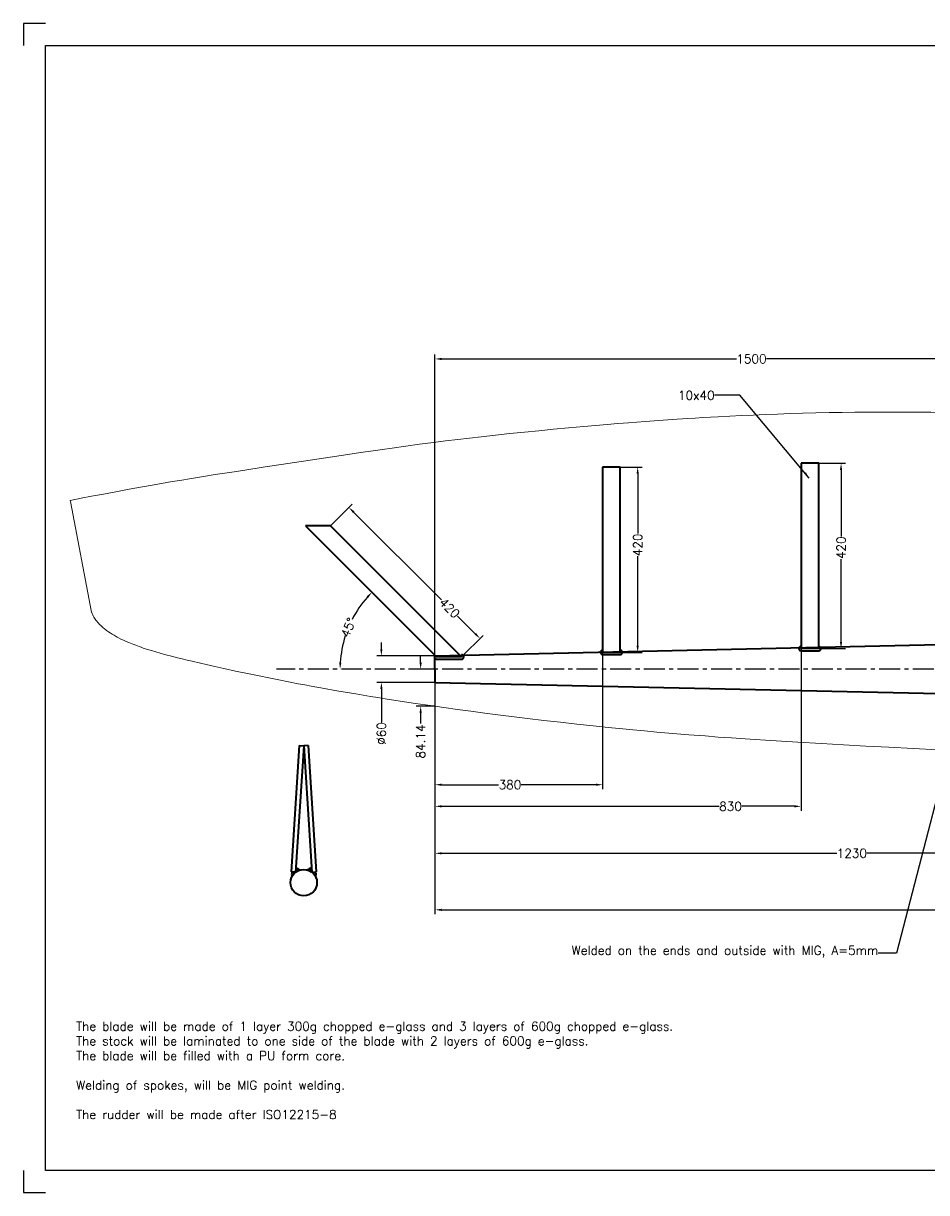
# Model space of a CAD drawing. Extents: x -3705 to 390, y -788 to 1862.
# Tile 1 of 5: x -3705 to -1658, y -788 to 1862. Entities that reach past the tile are written whole.
import ezdxf

# ---------------------------------------------------------------- set-up
doc = ezdxf.new("R2010")
doc.units = 0
doc.header["$LTSCALE"] = 1.5
doc.header["$PDMODE"] = 2
doc.header["$PDSIZE"] = 5
doc.linetypes.add('CENTER', pattern=[50.8, 31.75, -6.35, 6.35, -6.35])
doc.layers.get('DEFPOINTS').update_dxf_attribs({"linetype": 'CONTINUOUS'})
for name, color, linetype, lineweight in [('Blade', 1, 'CONTINUOUS', 15), ('DIMS', 7, 'CONTINUOUS', 15), ('STOCK', 5, 'CONTINUOUS', 35)]:
    doc.layers.add(name, color=color, linetype=linetype, lineweight=lineweight)
doc.layers.add('CENTER', color=9, linetype='CENTER')
doc.layers.add('RAMME', color=7, linetype='CONTINUOUS')
doc.styles.add('ROMANS', font='romans')
doc.dimstyles.new('Text 20', dxfattribs={"dimtxt": 20, "dimasz": 15, "dimexe": 10, "dimexo": 0, "dimgap": 0, "dimtad": 0, "dimdsep": 46, "dimtxsty": 'ROMANS', "dimcen": 10, "dimazin": 2, "dimtfac": 0.65, "dimtofl": 0, "dimtmove": 0, "dimatfit": 0, "dimfxl": 1, "dimtolj": 1, "dimarcsym": 0})

# ---------------------------------------------------------------- blocks, each defined once
blk = doc.blocks.new('*D9')
at = {"layer": 'DEFPOINTS', "color": 0}
for p in [(-2772, 368.5), (188, 139.7), (188, -147.1)]:
    blk.add_point(p, dxfattribs=at)
at = {"layer": 'DIMS', "color": 0, "lineweight": -2}
for p, q in [((-2772, 368.5), (-2772, -157.1)), ((188, 139.7), (188, -157.1)), ((-2757, -147.1), (-1230.7, -147.1)), ((173, -147.1), (-1160.3, -147.1))]:
    blk.add_line(p, q, dxfattribs=at)
at = {"layer": 'DIMS', "color": 0}
for points in [[(-2757, -144.6), (-2757, -149.6), (-2772, -147.1)], [(173, -144.6), (173, -149.6), (188, -147.1)]]:
    blk.add_solid(points, dxfattribs=at)
at = {"layer": 'DIMS', "color": 0, "insert": (-1195.5, -147.1), "char_height": 20, "attachment_point": 5, "style": 'ROMANS'}
blk.add_mtext('\\A1;2960', dxfattribs=at)
blk = doc.blocks.new('*D19')
at = {"layer": 'DEFPOINTS', "color": 0}
for p in [(-3008.9, 722.9), (-2669.9, 467.9), (-2711.9, 426)]:
    blk.add_point(p, dxfattribs=at)
at = {"layer": 'DIMS', "color": 0, "lineweight": -2}
for p, q in [((-3008.9, 722.9), (-2959.8, 772)), ((-2956.3, 754.3), (-2757.2, 555.2)), ((-2680.5, 478.5), (-2720.8, 518.8)), ((-2711.9, 426), (-2662.9, 475))]:
    blk.add_line(p, q, dxfattribs=at)
at = {"layer": 'DIMS', "color": 0}
for points in [[(-2954.5, 756.1), (-2958.1, 752.5), (-2966.9, 764.9)], [(-2678.8, 480.3), (-2682.3, 476.8), (-2669.9, 467.9)]]:
    blk.add_solid(points, dxfattribs=at)
at = {"layer": 'DIMS', "color": 0, "insert": (-2739, 537), "char_height": 20, "attachment_point": 5, "rotation": 315, "style": 'ROMANS'}
blk.add_mtext('\\A1;420', dxfattribs=at)
blk = doc.blocks.new('*D20')
at = {"layer": 'DEFPOINTS', "color": 0}
for p in [(-2352, 856.5), (-2352, 436.5), (-2312.5, 436.5)]:
    blk.add_point(p, dxfattribs=at)
at = {"layer": 'DIMS', "color": 0, "lineweight": -2}
for p, q in [((-2352, 856.5), (-2302.5, 856.5)), ((-2312.5, 841.5), (-2312.5, 705.7)), ((-2312.5, 451.5), (-2312.5, 654.3)), ((-2352, 436.5), (-2302.5, 436.5))]:
    blk.add_line(p, q, dxfattribs=at)
at = {"layer": 'DIMS', "color": 0}
for points in [[(-2315, 841.5), (-2310, 841.5), (-2312.5, 856.5)], [(-2315, 451.5), (-2310, 451.5), (-2312.5, 436.5)]]:
    blk.add_solid(points, dxfattribs=at)
at = {"layer": 'DIMS', "color": 0, "insert": (-2312.5, 680), "char_height": 20, "attachment_point": 5, "rotation": 90, "style": 'ROMANS'}
blk.add_mtext('\\A1;420', dxfattribs=at)
blk = doc.blocks.new('*D21')
at = {"layer": 'DEFPOINTS', "color": 0}
for p in [(-1902, 865), (-1902, 445), (-1851.5, 445)]:
    blk.add_point(p, dxfattribs=at)
at = {"layer": 'DIMS', "color": 0, "lineweight": -2}
for p, q in [((-1902, 865), (-1841.5, 865)), ((-1851.5, 850), (-1851.5, 699.2)), ((-1851.5, 460), (-1851.5, 647.8)), ((-1902, 445), (-1841.5, 445))]:
    blk.add_line(p, q, dxfattribs=at)
at = {"layer": 'DIMS', "color": 0}
for points in [[(-1854, 850), (-1849, 850), (-1851.5, 865)], [(-1854, 460), (-1849, 460), (-1851.5, 445)]]:
    blk.add_solid(points, dxfattribs=at)
at = {"layer": 'DIMS', "color": 0, "insert": (-1851.5, 673.5), "char_height": 20, "attachment_point": 5, "rotation": 90, "style": 'ROMANS'}
blk.add_mtext('\\A1;420', dxfattribs=at)
blk = doc.blocks.new('*D23')
at = {"layer": 'DEFPOINTS', "color": 0}
for p in [(-3065.4, 722.9), (-2954.1, 521.6), (-2768.5, 426), (-3131, 398.5), (340, 398.5)]:
    blk.add_point(p, dxfattribs=at)
at = {"layer": 'DIMS', "color": 0, "lineweight": -2}
for start, end in [(138.4928, 152.8386), (162.1614, 176.5072)]:
    blk.add_arc((-2741, 398.5), 246.1, start, end, dxfattribs=at)
at = {"layer": 'DIMS', "color": 0}
for points in [[(-2927.1, 563.3), (-2923.5, 559.9), (-2915, 572.5)], [(-2984.1, 413.4), (-2989.1, 413.6), (-2987.1, 398.5)]]:
    blk.add_solid(points, dxfattribs=at)
at = {"layer": 'DIMS', "color": 0, "insert": (-2968.4, 492.7), "char_height": 20, "attachment_point": 5, "rotation": 67.5, "style": 'ROMANS'}
blk.add_mtext('\\A1;45°', dxfattribs=at)
blk = doc.blocks.new('*D24')
at = {"layer": 'DEFPOINTS', "color": 0}
for p in [(-2392, 436.5), (-2772, 368.5), (-2392, 136.5)]:
    blk.add_point(p, dxfattribs=at)
at = {"layer": 'DIMS', "color": 0, "lineweight": -2}
for p, q in [((-2392, 436.5), (-2392, 126.5)), ((-2772, 368.5), (-2772, 126.5)), ((-2757, 136.5), (-2627.7, 136.5)), ((-2407, 136.5), (-2576.3, 136.5))]:
    blk.add_line(p, q, dxfattribs=at)
at = {"layer": 'DIMS', "color": 0}
for points in [[(-2757, 139), (-2757, 134), (-2772, 136.5)], [(-2407, 139), (-2407, 134), (-2392, 136.5)]]:
    blk.add_solid(points, dxfattribs=at)
at = {"layer": 'DIMS', "color": 0, "insert": (-2602, 136.5), "char_height": 20, "attachment_point": 5, "style": 'ROMANS'}
blk.add_mtext('\\A1;380', dxfattribs=at)
blk = doc.blocks.new('*D25')
at = {"layer": 'DEFPOINTS', "color": 0}
for p in [(-1942, 445), (-2772, 368.5), (-1942, 87.5)]:
    blk.add_point(p, dxfattribs=at)
at = {"layer": 'DIMS', "color": 0, "lineweight": -2}
for p, q in [((-1942, 445), (-1942, 77.5)), ((-2772, 368.5), (-2772, 77.5)), ((-2757, 87.5), (-2127.7, 87.5)), ((-1957, 87.5), (-2076.3, 87.5))]:
    blk.add_line(p, q, dxfattribs=at)
at = {"layer": 'DIMS', "color": 0}
for points in [[(-2757, 90), (-2757, 85), (-2772, 87.5)], [(-1957, 90), (-1957, 85), (-1942, 87.5)]]:
    blk.add_solid(points, dxfattribs=at)
at = {"layer": 'DIMS', "color": 0, "insert": (-2102, 87.5), "char_height": 20, "attachment_point": 5, "style": 'ROMANS'}
blk.add_mtext('\\A1;830', dxfattribs=at)
blk = doc.blocks.new('*D26')
at = {"layer": 'DEFPOINTS', "color": 0}
for p in [(-1542, 451), (-2772, 368.5), (-1542, -19)]:
    blk.add_point(p, dxfattribs=at)
at = {"layer": 'DIMS', "color": 0, "lineweight": -2}
for p, q in [((-1542, 451), (-1542, -29)), ((-2772, 368.5), (-2772, -29)), ((-2757, -19), (-1860.8, -19)), ((-1557, -19), (-1793.2, -19))]:
    blk.add_line(p, q, dxfattribs=at)
at = {"layer": 'DIMS', "color": 0}
for points in [[(-2757, -16.5), (-2757, -21.5), (-2772, -19)], [(-1557, -16.5), (-1557, -21.5), (-1542, -19)]]:
    blk.add_solid(points, dxfattribs=at)
at = {"layer": 'DIMS', "color": 0, "insert": (-1827, -19), "char_height": 20, "attachment_point": 5, "style": 'ROMANS'}
blk.add_mtext('\\A1;1230', dxfattribs=at)
blk = doc.blocks.new('*D31')
at = {"layer": 'DEFPOINTS', "color": 0}
for p in [(-2772, 1101.5), (-2772, 398.5), (-1272, 398.5)]:
    blk.add_point(p, dxfattribs=at)
at = {"layer": 'DIMS', "color": 0, "lineweight": -2}
for p, q in [((-2772, 398.5), (-2772, 1111.5)), ((-2757, 1101.5), (-2088.3, 1101.5)), ((-1287, 1101.5), (-2020.7, 1101.5)), ((-1272, 398.5), (-1272, 1111.5))]:
    blk.add_line(p, q, dxfattribs=at)
at = {"layer": 'DIMS', "color": 0}
for points in [[(-2757, 1104), (-2757, 1099), (-2772, 1101.5)], [(-1287, 1104), (-1287, 1099), (-1272, 1101.5)]]:
    blk.add_solid(points, dxfattribs=at)
at = {"layer": 'DIMS', "color": 0, "insert": (-2054.5, 1101.5), "char_height": 20, "attachment_point": 5, "style": 'ROMANS'}
blk.add_mtext('\\A1;1500', dxfattribs=at)
blk = doc.blocks.new('HA545-blade')
at = {"layer": 'Blade'}
for p, q in [((0, 62), (0.1, 568.8)), ((-2326.5, 380), (-2278.3, 128.7)), ((0, 62), (0, -62)), ((0, -194.9), (0, -62))]:
    blk.add_line(p, q, dxfattribs=at)
for points in [[(0.1, 570.3), (-47.4, 572.4), (-71.1, 573.4), (-94.7, 574.4), (-129.9, 575.7), (-164.9, 577), (-199.8, 578.1), (-234.4, 579.2), (-272.6, 580.1), (-310.4, 581), (-329.2, 581.3), (-347.9, 581.6), (-375.7, 582), (-403.4, 582.3), (-430.7, 582.5), (-457.8, 582.6), (-488.2, 582.6), (-518.2, 582.5), (-547.9, 582.2), (-577.3, 581.8), (-606.4, 581.3), (-636.7, 580.6), (-666.6, 579.9), (-695.1, 579), (-723.4, 578.1), (-751.4, 577), (-778.5, 575.9), (-805.3, 574.7), (-831.9, 573.4), (-858.3, 572), (-875.7, 571.1), (-893, 570.1), (-910.4, 569), (-927.7, 567.9), (-962.1, 565.6), (-992.9, 563.5), (-1023.6, 561.2), (-1061.4, 558.3), (-1085.5, 556.3), (-1109.7, 554.3), (-1136.2, 552.1), (-1162.6, 549.8), (-1197, 546.7), (-1231.2, 543.6), (-1264.4, 540.4), (-1297.4, 537.2), (-1330.3, 533.8), (-1363, 530.3), (-1395.5, 526.7), (-1422, 523.7), (-1448.4, 520.6), (-1476, 517.2), (-1503.4, 513.8), (-1534.9, 509.6), (-1566.2, 505.4), (-1597.1, 501.1), (-1618.8, 498), (-1640.3, 494.9), (-1669, 490.6), (-1697.5, 486.4), (-1752.3, 478.1), (-1848.7, 463.6), (-1884.9, 458.1), (-1935.2, 450.5), (-1960.4, 446.7), (-1998.4, 440.8), (-2024.9, 436.6), (-2051.6, 432.2), (-2078.5, 427.8), (-2095.4, 424.9), (-2119.9, 420.7), (-2141.3, 416.9), (-2162.6, 413.1), (-2193.4, 407.6), (-2223.3, 402), (-2251.7, 396.7), (-2278.5, 391.6), (-2301.9, 387.1), (-2326.9, 382.1)], [(-2.1, -196.9), (-42.8, -195.4), (-83.3, -193.9), (-137, -191.9), (-190.2, -189.8), (-242.9, -187.7), (-301.5, -185.2), (-359.2, -182.6), (-415.9, -179.9), (-471.5, -177.2), (-523.3, -174.5), (-574, -171.7), (-623.5, -168.9), (-677.7, -165.7), (-714.5, -163.5), (-750.6, -161.2), (-774, -159.7), (-797.1, -158.1), (-827.6, -156), (-857.8, -153.9), (-887.6, -151.6), (-924.2, -148.8), (-960.5, -145.8), (-978.6, -144.3), (-996.7, -142.7), (-1025.2, -140.1), (-1051.6, -137.6), (-1073.8, -135.4), (-1107.5, -132.1), (-1141.4, -128.6), (-1178.6, -124.6), (-1215.8, -120.4), (-1253, -116.1), (-1290, -111.7), (-1320.7, -108), (-1351.3, -104.2), (-1381.7, -100.3), (-1418.4, -95.4), (-1449.1, -91.3), (-1479.6, -87), (-1509.8, -82.7), (-1544.4, -77.7), (-1578.7, -72.5), (-1612.6, -67.3), (-1629.5, -64.6), (-1646.4, -61.8), (-1662.9, -59.1), (-1679.3, -56.4), (-1703.2, -52.4), (-1726.9, -48.3), (-1750.6, -44.1), (-1780.4, -38.7), (-1795.2, -35.9), (-1810, -33.1), (-1832.1, -28.9), (-1854.3, -24.6), (-1876.4, -20.1), (-1898.6, -15.6), (-1925.2, -10), (-1951.9, -4.3), (-1978.9, 1.6), (-1998.8, 6), (-2018.8, 10.5), (-2031.4, 13.4), (-2050.1, 17.7), (-2061.4, 20.4), (-2072.7, 23.1), (-2084, 25.8), (-2092.1, 27.8), (-2100.2, 29.9), (-2106.8, 31.7), (-2113.4, 33.4), (-2123.2, 36.1), (-2132.8, 38.9), (-2142.4, 41.8), (-2151.9, 44.7), (-2161.2, 47.8), (-2165.9, 49.4), (-2170.5, 51), (-2178.4, 54), (-2182.5, 55.5), (-2186.6, 57.1), (-2190.3, 58.6), (-2194, 60.1), (-2200, 62.7), (-2206, 65.4), (-2211.8, 68.2), (-2217.5, 71.1), (-2220.2, 72.6), (-2223, 74.1), (-2227.5, 76.6), (-2231.9, 79.2), (-2236.1, 81.9), (-2240.3, 84.7), (-2244.3, 87.6), (-2246.2, 89), (-2248.1, 90.5), (-2250, 92), (-2251.8, 93.5), (-2253.6, 95), (-2255.3, 96.6), (-2257.8, 98.9), (-2260.3, 101.3), (-2262.6, 103.8), (-2264.8, 106.3), (-2266, 107.8), (-2267.2, 109.3), (-2268.7, 111.3), (-2270.1, 113.3), (-2271.5, 115.4), (-2273.1, 117.9), (-2274.5, 120.4), (-2275.8, 123.1), (-2277.1, 125.7), (-2278.2, 128.4)]]:
    blk.add_lwpolyline(points, dxfattribs=at)
for centre, radius, start, end in [((-44.7, 568.9), 44.8, 359.983, 1.8524), ((-2224.5, 399.6), 103.9, 189.6672, 190.88), ((-2276.3, 129.1), 2, 190.8735, 201.0849), ((-2273.4, 129.9), 1, 190.8746, 201.3266), ((-2, -194.9), 2, 268.0004, 359.9886)]:
    blk.add_arc(centre, radius, start, end, dxfattribs=at)
blk = doc.blocks.new('*D36')
at = {"layer": 'DEFPOINTS', "color": 0}
for p in [(-2772, 428.5), (-2893.5, 368.5), (-2772, 368.5)]:
    blk.add_point(p, dxfattribs=at)
at = {"layer": 'DIMS', "color": 0, "lineweight": -2}
for p, q in [((-2893.5, 443.5), (-2893.5, 458.5)), ((-2772, 428.5), (-2903.5, 428.5)), ((-2772, 368.5), (-2903.5, 368.5)), ((-2893.5, 353.5), (-2893.5, 277.7))]:
    blk.add_line(p, q, dxfattribs=at)
at = {"layer": 'DIMS', "color": 0}
for points in [[(-2896, 443.5), (-2891, 443.5), (-2893.5, 428.5)], [(-2896, 353.5), (-2891, 353.5), (-2893.5, 368.5)]]:
    blk.add_solid(points, dxfattribs=at)
at = {"layer": 'DIMS', "color": 0, "insert": (-2893.5, 252.5), "char_height": 20, "attachment_point": 5, "rotation": 90, "style": 'ROMANS'}
blk.add_mtext('\\A1;%%C60', dxfattribs=at)
blk = doc.blocks.new('*D37')
at = {"layer": 'DEFPOINTS', "color": 0}
for p in [(-2772, 398.5), (-2804.5, 314.4), (-2772, 314.4)]:
    blk.add_point(p, dxfattribs=at)
at = {"layer": 'DIMS', "color": 0, "lineweight": -2}
for p, q in [((-2804.5, 413.5), (-2804.5, 428.5)), ((-2772, 398.5), (-2814.5, 398.5)), ((-2772, 314.4), (-2814.5, 314.4)), ((-2804.5, 299.4), (-2804.5, 275))]:
    blk.add_line(p, q, dxfattribs=at)
at = {"layer": 'DIMS', "color": 0}
for points in [[(-2807, 413.5), (-2802, 413.5), (-2804.5, 398.5)], [(-2807, 299.4), (-2802, 299.4), (-2804.5, 314.4)]]:
    blk.add_solid(points, dxfattribs=at)
at = {"layer": 'DIMS', "color": 0, "insert": (-2804.5, 234.5), "char_height": 20, "attachment_point": 5, "rotation": 90, "style": 'ROMANS'}
blk.add_mtext('\\A1;84.14', dxfattribs=at)

msp = doc.modelspace()

# ---------------------------------------------------------------- linework, layer by layer
at = {"layer": 'CENTER'}
msp.add_line((340, 398.5), (-3131, 398.5), dxfattribs=at)
at = {"layer": 'DIMS'}
msp.add_line((-2772, 398.5), (-2772, 290), dxfattribs=at)
at = {"layer": 'RAMME'}
for p, q in [((-3655, 1862), (-3705, 1862)), ((-3705, 1862), (-3705, 1812)), ((-3655, -738), (-3655, 1812)), ((-3655, 1812), (340, 1812)), ((-3705, -738), (-3705, -788)), ((340, -738), (-3655, -738)), ((-3705, -788), (-3655, -788))]:
    msp.add_line(p, q, dxfattribs=at)
at = {"layer": 'STOCK'}
for p, q in [((-2352, 856.5), (-2392, 856.5)), ((-2392, 856.5), (-2392, 436.5)), ((-2352, 436.5), (-2352, 856.5)), ((-1902, 865), (-1942, 865)), ((-1942, 865), (-1942, 445)), ((-1902, 445), (-1902, 865)), ((-3008.881, 722.949), (-3065.449, 722.949)), ((-3065.449, 722.949), (-2768.464, 425.964)), ((-2711.896, 425.964), (-3008.881, 722.949)), ((-2772, 428.5), (-1302, 461.5)), ((-2772, 398.5), (-2772, 428.5)), ((-2711.896, 425.964), (-2768.464, 425.964)), ((-2352, 436.5), (-2392, 436.5)), ((-2392, 431.5), (-2352, 431.5)), ((-1902, 445), (-1942, 445)), ((-1942, 440), (-1902, 440)), ((-2772, 398.5), (-2772, 368.5)), ((-2768.464, 420.964), (-2711.896, 420.964)), ((-2772, 368.5), (-1302, 335.5)), ((-3079.479, 225.145), (-3097.995, -61.25)), ((-3069.5, 224.5), (-3088.016, -61.896)), ((-3079.479, 225.145), (-3069.5, 224.5)), ((-3059.521, 225.145), (-3069.5, 224.5)), ((-3069.5, 224.5), (-3050.984, -61.896)), ((-3059.521, 225.145), (-3041.005, -61.25)), ((-3087.259, -49.736), (-3086.647, -51.572)), ((-3086.647, -51.572), (-3085.334, -52.534)), ((-3085.334, -52.534), (-3082.971, -53.059)), ((-3053.666, -52.534), (-3056.029, -53.059)), ((-3052.353, -51.572), (-3053.666, -52.534)), ((-3051.741, -49.736), (-3052.353, -51.572)), ((-3088.016, -61.896), (-3097.995, -61.25)), ((-3096.71, -65.041), (-3096.885, -67.315)), ((-3096.885, -67.315), (-3095.835, -71.601)), ((-3095.748, -61.455), (-3096.71, -65.041)), ((-3093.472, -64.167), (-3093.647, -66.791)), ((-3093.647, -66.791), (-3093.385, -67.49)), ((-3092.597, -61.63), (-3093.472, -64.167)), ((-3093.385, -67.49), (-3093.385, -67.49)), ((-3090.059, -61.805), (-3090.235, -64.079)), ((-3087.784, -58.307), (-3086.472, -58.482)), ((-3087.697, -56.47), (-3085.246, -56.645)), ((-3087.434, -53.759), (-3084.546, -54.808)), ((-3086.472, -58.482), (-3085.946, -58.919)), ((-3085.946, -58.919), (-3085.946, -59.007)), ((-3085.946, -59.007), (-3085.421, -60.231)), ((-3085.246, -56.645), (-3084.459, -57.345)), ((-3084.546, -54.808), (-3081.483, -57.957)), ((-3084.459, -57.345), (-3083.584, -59.094)), ((-3082.971, -53.059), (-3081.746, -54.021)), ((-3081.746, -54.021), (-3081.133, -55.246)), ((-3081.133, -55.246), (-3080.521, -56.12)), ((-3080.521, -56.12), (-3079.383, -56.383)), ((-3079.383, -56.383), (-3077.37, -56.558)), ((-3059.617, -56.383), (-3061.63, -56.558)), ((-3058.479, -56.12), (-3059.617, -56.383)), ((-3057.867, -55.246), (-3058.479, -56.12)), ((-3057.254, -54.021), (-3057.867, -55.246)), ((-3054.454, -54.808), (-3057.517, -57.957)), ((-3056.029, -53.059), (-3057.254, -54.021)), ((-3054.541, -57.345), (-3055.416, -59.094)), ((-3053.754, -56.645), (-3054.541, -57.345)), ((-3051.566, -53.759), (-3054.454, -54.808)), ((-3051.303, -56.47), (-3053.754, -56.645)), ((-3053.054, -59.007), (-3053.579, -60.231)), ((-3052.528, -58.482), (-3053.054, -58.919)), ((-3053.054, -58.919), (-3053.054, -59.007)), ((-3051.216, -58.307), (-3052.528, -58.482)), ((-3050.984, -61.896), (-3041.005, -61.25)), ((-3048.941, -61.805), (-3048.765, -64.079)), ((-3046.403, -61.63), (-3045.528, -64.167)), ((-3045.353, -66.791), (-3045.615, -67.49)), ((-3045.615, -67.49), (-3045.615, -67.49)), ((-3045.528, -64.167), (-3045.353, -66.791)), ((-3043.252, -61.455), (-3042.29, -65.041)), ((-3042.115, -67.315), (-3043.165, -71.601)), ((-3042.29, -65.041), (-3042.115, -67.315))]:
    msp.add_line(p, q, dxfattribs=at)
msp.add_circle((-3069.5, -85.5), 30, dxfattribs=at)
for centre, radius, start, end in [((-2769.089, 425.269), 4.349, 132.011206, 278.259006), ((-2711.896, 425.964), 5, 270, 90), ((-2392, 436.5), 5, 90, 270), ((-2352, 436.5), 5, 270, 90), ((-1942, 445), 5, 90, 270), ((-1902, 445), 5, 270, 90)]:
    msp.add_arc(centre, radius, start, end, dxfattribs=at)

# ---------------------------------------------------------------- block references
at = {"layer": 'Blade'}
msp.add_blockref('HA545-blade', (-1272, 398.5), dxfattribs=at)

# ---------------------------------------------------------------- texts
at = {"layer": 'DIMS', "char_height": 20, "attachment_point": 9, "style": 'ROMANS'}
for s, insert in [('\\A1;10x40', (-2138, 1009)), ('\\A1;Welded on the ends and outside with MIG, A=5mm', (-1767, -255))]:
    msp.add_mtext(s, dxfattribs=dict(at, insert=insert))
at = {"layer": 'DIMS', "insert": (-3585.5, -401), "char_height": 20, "width": 3925.5, "attachment_point": 1, "style": 'ROMANS'}
msp.add_mtext('The blade will be made of 1 layer 300g chopped e-glass and 3 layers of 600g chopped e-glass. \\PThe stock will be laminated to one side of the blade with 2 layers of 600g e-glass. \\PThe blade will be filled with a PU form core. \\P\\PWelding of spokes, will be MIG point welding.\\P\\PThe rudder will be made after ISO12215-8', dxfattribs=at)

# ---------------------------------------------------------------- dimensions: what is measured, and where the dimension line sits
at = {"layer": 'DIMS'}
for base, p1, p2, picture, middle in [((-2772, 1101.5), (-1272, 398.5), (-2772, 398.5), '*D31', (-2054.5, 1101.5)), ((-1542, -19), (-2772, 368.5), (-1542, 451), '*D26', (-1827, -19)), ((-1942, 87.5), (-2772, 368.5), (-1942, 445), '*D25', (-2102, 87.5)), ((-2392, 136.5), (-2772, 368.5), (-2392, 436.5), '*D24', (-2602, 136.5)), ((188, -147.058), (-2772, 368.5), (188, 139.676), '*D9', (-1195.5, -147.058))]:
    dim = msp.add_linear_dim(base=base, p1=p1, p2=p2, dimstyle='Text 20', dxfattribs=at)
    dim.commit()
    dim.dimension.update_dxf_attribs({"geometry": picture, "text_midpoint": middle, "dimtype": 160})
for base, p1, p2, angle, picture, middle, dimtype in [((-2312.5, 436.5), (-2352, 856.5), (-2352, 436.5), 90, '*D20', (-2312.5, 680), 160), ((-1851.5, 445), (-1902, 865), (-1902, 445), 90, '*D21', (-1851.5, 673.5), 160), ((-2669.93, 467.93), (-3008.881, 722.949), (-2711.896, 425.964), 315, '*D19', (-2739, 537), 161), ((-2804.5, 314.359), (-2772, 398.5), (-2772, 314.359), 90, '*D37', (-2804.5, 234.5), 160)]:
    dim = msp.add_linear_dim(base=base, p1=p1, p2=p2, angle=angle, dimstyle='Text 20', dxfattribs=at)
    dim.commit()
    dim.dimension.update_dxf_attribs({"geometry": picture, "text_midpoint": middle, "dimtype": dimtype})
dim = msp.add_angular_dim_2l(base=(-2954.129, 521.55), line1=((-3065.449, 722.949), (-2768.464, 425.964)), line2=((340, 398.5), (-3131, 398.5)), dimstyle='Text 20', dxfattribs=at)
dim.commit()
dim.dimension.update_dxf_attribs({"geometry": '*D23', "text_midpoint": (-2968.367, 492.679)})
dim = msp.add_linear_dim(base=(-2893.5, 368.5), p1=(-2772, 428.5), p2=(-2772, 368.5), angle=90, text='%%C<>', dimstyle='Text 20', dxfattribs=at)
dim.commit()
dim.dimension.update_dxf_attribs({"geometry": '*D36', "text_midpoint": (-2893.5, 252.5), "dimtype": 160})

# ---------------------------------------------------------------- leaders
at = {"layer": 'DIMS', "annotation_type": 0, "has_hookline": 1, "hookline_direction": 1}
for points, text_width in [([(-1923.5, 831.5), (-2081, 1019), (-2138, 1019)], 83.81), ([(-1547, 446), (-1725.5, -245), (-1767, -245)], 804.762)]:
    msp.add_leader(points, dimstyle='Text 20', override={"dimgap": 0, "dimtad": 0}, dxfattribs=dict(at, text_width=text_width))

doc.saveas('drawing.dxf')
